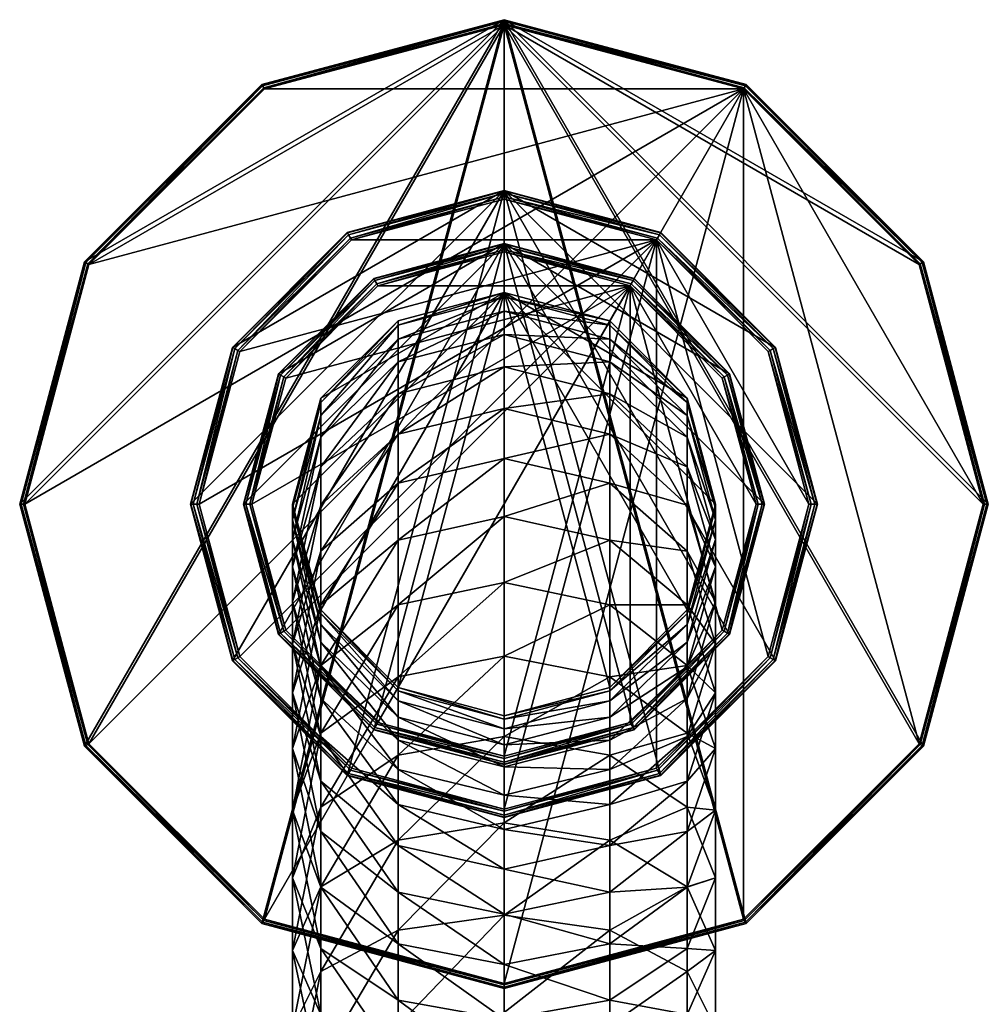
# Model space of a CAD drawing. Header units: inches. Extents: x -1.17 to 1.17, y -3.7 to 3.7.
# Tile 3 of 3: x -1.17 to 1.17, y 1.32 to 3.7. Entities that reach past the tile are written whole.
import ezdxf

# ---------------------------------------------------------------- set-up
doc = ezdxf.new("R2010")
doc.units = ezdxf.units.IN
doc.layers.get('0').update_dxf_attribs({"true_color": 0xc2ced6})

msp = doc.modelspace()

# ---------------------------------------------------------------- meshes
at = {"color": 9, "true_color": 0xc8c8c8}
mesh = msp.add_polyface(dxfattribs=at)
corners = [(-0.4432, 2.7857, 2.815), (-0.5118, 2.5298, 2.815), (-0.5118, 2.5298, 6.1263), (-0.4432, 2.2739, 6.1208), (-0.4432, 2.7857, 6.1317), (-0.5118, 2.5202, 6.3541), (-0.4432, 2.2649, 6.3326), (-0.4432, 2.7754, 6.3757), (-0.5118, 2.4914, 6.5804), (0, 3.6888, 0), (-0.5795, 1.5261, 0), (-1.0038, 1.9503, 0), (-1.159, 2.5298, 0), (-1.1708, 2.5298, 0.0088), (-1.1713, 2.5298, 0.0118), (-1.0143, 3.1154, 0.0118), (-1.1677, 2.5298, 0.0035), (-1.014, 3.1152, 0.0088), (-1.1622, 2.5298, 0.0004), (-1.0112, 3.1136, 0.0035), (-1.0065, 1.9487, 0.0004), (-1.0065, 3.1109, 0.0004), (0, 3.7011, 0.0118), (-1.0143, 1.9442, 0.0118), (-0.5856, 1.5155, 0.0118), (0.5795, 3.5336, 0.4528), (-1.159, 2.5298, 0.4528), (-1.0038, 1.9503, 0.4528), (-1.1713, 2.5298, 0.4409), (-1.0143, 3.1154, 0.4409), (-1.1708, 2.5298, 0.444), (-1.014, 3.1152, 0.444), (-1.1677, 2.5298, 0.4493), (-1.0112, 3.1136, 0.4493), (-1.1622, 2.5298, 0.4524), (-1.0065, 1.9487, 0.4524), (-1.0065, 3.1109, 0.4524), (-0.6563, 2.9087, 0.4528), (-0.7579, 2.5298, 0.4528), (-0.7579, 2.5298, 2.6693), (-0.6563, 2.9087, 2.6693), (-0.6563, 2.1509, 2.6693), (-0.7572, 2.5298, 2.6744), (-0.6557, 2.9084, 2.6744), (-0.6557, 2.1512, 2.6744), (-0.7519, 2.5298, 2.6832), (-0.6512, 2.9058, 2.6832), (-0.6512, 2.1539, 2.6832), (-0.7428, 2.5298, 2.6883), (-0.6433, 2.9012, 2.6883), (-0.6433, 2.1584, 2.6883), (-0.7375, 2.5298, 2.689), (-0.6387, 2.8986, 2.689), (-0.6387, 2.1611, 2.689), (-0.5455, 2.8448, 2.689), (-0.6299, 2.5298, 2.689), (-0.6299, 2.5298, 2.7953), (-0.5455, 2.8448, 2.7953), (-0.5455, 2.2148, 2.7953), (-0.6292, 2.5298, 2.8004), (-0.5449, 2.8444, 2.8004), (-0.5449, 2.2152, 2.8004), (-0.624, 2.5298, 2.8092), (-0.5404, 2.8418, 2.8092), (-0.5404, 2.2178, 2.8092), (-0.6148, 2.5298, 2.8143), (-0.5324, 2.8372, 2.8143), (-0.5324, 2.2224, 2.8143), (-0.6095, 2.5298, 2.815), (-0.5279, 2.8346, 2.815), (-0.5279, 2.225, 2.815)]
mesh.append_faces([[corners[k] for k in face] for face in [(0, 1, 2), (3, 2, 1), (4, 2, 5), (6, 5, 2), (7, 5, 8), (9, 10, 11), (9, 11, 12), (13, 14, 15), (16, 13, 17), (18, 16, 19), (16, 18, 20), (12, 18, 21), (18, 12, 11), (22, 14, 23), (22, 23, 24), (25, 26, 27), (15, 14, 28), (29, 28, 30), (31, 30, 32), (33, 32, 34), (35, 34, 32), (36, 34, 26), (27, 26, 34), (22, 24, 23), (22, 23, 14), (37, 38, 39), (39, 40, 37), (41, 39, 38), (40, 39, 42), (42, 43, 40), (44, 42, 39), (43, 42, 45), (45, 46, 43), (47, 45, 42), (46, 45, 48), (48, 49, 46), (50, 48, 45), (49, 48, 51), (51, 52, 49), (53, 51, 48), (54, 55, 56), (56, 57, 54), (58, 56, 55), (57, 56, 59), (59, 60, 57), (61, 59, 56), (60, 59, 62), (62, 63, 60), (64, 62, 59), (63, 62, 65), (65, 66, 63), (67, 65, 62), (66, 65, 68), (68, 69, 66), (70, 68, 65)]], dxfattribs={"color": 9})
mesh = msp.add_polyface(dxfattribs=at)
corners = [(0, 3.6888, 0), (-1.159, 2.5298, 0), (-1.0038, 3.1093, 0), (-0.5795, 3.5336, 0), (-0.5854, 3.5438, 0.0088), (-0.5856, 3.5442, 0.0118), (0, 3.7011, 0.0118), (-1.014, 3.1152, 0.0088), (-1.0143, 3.1154, 0.0118), (-1.1708, 2.5298, 0.0088), (-0.5838, 3.541, 0.0035), (-1.0112, 3.1136, 0.0035), (-1.1677, 2.5298, 0.0035), (-0.5811, 3.5363, 0.0004), (-1.0065, 3.1109, 0.0004), (-1.1622, 2.5298, 0.0004), (-1.1713, 2.5298, 0.0118), (0.5795, 3.5336, 0.4528), (-1.0038, 3.1093, 0.4528), (-1.159, 2.5298, 0.4528), (-0.5856, 3.5442, 0.4409), (-1.0143, 3.1154, 0.4409), (-1.1713, 2.5298, 0.4409), (0, 3.7011, 0.4409), (-0.5854, 3.5438, 0.444), (-1.014, 3.1152, 0.444), (-1.1708, 2.5298, 0.444), (-1.0112, 3.1136, 0.4493), (-0.5838, 3.541, 0.4493), (-1.1677, 2.5298, 0.4493), (-1.0065, 3.1109, 0.4524), (-0.5811, 3.5363, 0.4524), (-1.1622, 2.5298, 0.4524), (-0.5795, 3.5336, 0.4528), (-0.3789, 3.1861, 0.4528), (-0.6563, 2.9087, 0.4528), (-0.6563, 2.9087, 2.6693), (-0.3789, 3.1861, 2.6693), (-0.6557, 2.9084, 2.6744), (-0.3786, 3.1855, 2.6744), (-0.6512, 2.9058, 2.6832), (-0.376, 3.181, 2.6832), (-0.6433, 2.9012, 2.6883), (-0.3714, 3.1731, 2.6883), (-0.6387, 2.8986, 2.689), (-0.3687, 3.1685, 2.689), (0, 3.2877, 0.4528), (-0.7579, 2.5298, 0.4528), (-0.315, 3.0753, 2.689), (-0.5455, 2.8448, 2.689), (-0.5455, 2.8448, 2.7953), (-0.315, 3.0753, 2.7953), (-0.5449, 2.8444, 2.8004), (-0.3146, 3.0747, 2.8004), (-0.5404, 2.8418, 2.8092), (-0.312, 3.0702, 2.8092), (-0.5324, 2.8372, 2.8143), (-0.3074, 3.0623, 2.8143), (-0.5279, 2.8346, 2.815)]
mesh.append_faces([[corners[k] for k in face] for face in [(0, 1, 2), (0, 2, 3), (4, 5, 6), (5, 4, 7), (7, 8, 5), (8, 7, 9), (4, 10, 11), (11, 7, 4), (7, 11, 12), (10, 13, 14), (14, 11, 10), (11, 14, 15), (13, 3, 2), (2, 14, 13), (14, 2, 1), (6, 5, 8), (6, 8, 16), (17, 18, 19), (6, 5, 20), (5, 8, 21), (21, 20, 5), (22, 21, 8), (23, 20, 24), (20, 21, 25), (25, 24, 20), (26, 25, 21), (24, 25, 27), (27, 28, 24), (29, 27, 25), (28, 27, 30), (30, 31, 28), (32, 30, 27), (31, 30, 18), (18, 33, 31), (19, 18, 30), (6, 16, 8), (6, 8, 5), (34, 35, 36), (36, 37, 34), (37, 36, 38), (38, 39, 37), (39, 38, 40), (40, 41, 39), (41, 40, 42), (42, 43, 41), (43, 42, 44), (44, 45, 43), (46, 47, 35), (48, 49, 50), (50, 51, 48), (51, 50, 52), (52, 53, 51), (53, 52, 54), (55, 54, 56), (57, 56, 58)]], dxfattribs={"color": 9})
mesh = msp.add_polyface(dxfattribs=at)
corners = [(0, 3.0416, 2.815), (-0.2559, 2.9731, 2.815), (-0.2559, 2.9731, 6.1356), (0, 3.0416, 6.1371), (-0.4432, 2.7857, 6.1317), (-0.2559, 2.9622, 6.3915), (0, 3.0306, 6.3972), (-0.4432, 2.7754, 6.3757), (-0.2559, 2.9288, 6.6547), (0, 2.9965, 6.6662), (-0.4432, 2.744, 6.6233), (-0.2559, 2.8734, 6.9141), (0, 2.9399, 6.9313), (-0.4432, 2.7857, 2.815), (0, 3.7011, 0.0118), (0, 3.7007, 0.0088), (-0.5854, 3.5438, 0.0088), (0, 3.6975, 0.0035), (-0.5838, 3.541, 0.0035), (0, 3.692, 0.0004), (-0.5811, 3.5363, 0.0004), (0, 3.6888, 0), (-0.5795, 3.5336, 0), (0.5795, 3.5336, 0.4528), (-0.5795, 3.5336, 0.4528), (-1.0038, 3.1093, 0.4528), (-0.5856, 3.5442, 0.4409), (0, 3.7011, 0.4409), (-0.5854, 3.5438, 0.444), (0, 3.7007, 0.444), (-0.5838, 3.541, 0.4493), (0, 3.6975, 0.4493), (-0.5811, 3.5363, 0.4524), (0, 3.692, 0.4524), (0, 3.6888, 0.4528), (0.3687, 3.1685, 2.689), (-0.3687, 3.1685, 2.689), (-0.6387, 2.8986, 2.689), (0, 3.2877, 0.4528), (-0.3789, 3.1861, 0.4528), (-0.3789, 3.1861, 2.6693), (0, 3.2877, 2.6693), (-0.3786, 3.1855, 2.6744), (0, 3.287, 2.6744), (-0.376, 3.181, 2.6832), (0, 3.2817, 2.6832), (-0.3714, 3.1731, 2.6883), (0, 3.2726, 2.6883), (0, 3.2673, 2.689), (-0.6563, 2.9087, 0.4528), (0.3048, 3.0577, 2.815), (-0.3048, 3.0577, 2.815), (-0.5279, 2.8346, 2.815), (0, 3.1597, 2.689), (-0.315, 3.0753, 2.689), (-0.315, 3.0753, 2.7953), (0, 3.1597, 2.7953), (-0.3146, 3.0747, 2.8004), (0, 3.159, 2.8004), (-0.312, 3.0702, 2.8092), (0, 3.1538, 2.8092), (-0.5404, 2.8418, 2.8092), (-0.3074, 3.0623, 2.8143), (0, 3.1446, 2.8143), (-0.5324, 2.8372, 2.8143), (0, 3.1394, 2.815), (-0.5455, 2.8448, 2.689)]
mesh.append_faces([[corners[k] for k in face] for face in [(0, 1, 2), (2, 3, 0), (4, 2, 1), (3, 2, 5), (5, 6, 3), (7, 5, 2), (6, 5, 8), (8, 9, 6), (10, 8, 5), (9, 8, 11), (11, 12, 9), (0, 13, 1), (14, 15, 16), (15, 17, 18), (18, 16, 15), (17, 19, 20), (20, 18, 17), (19, 21, 22), (22, 20, 19), (23, 24, 25), (26, 27, 14), (28, 29, 27), (29, 28, 30), (30, 31, 29), (31, 30, 32), (32, 33, 31), (33, 32, 24), (24, 34, 33), (35, 36, 37), (38, 39, 40), (40, 41, 38), (41, 40, 42), (42, 43, 41), (43, 42, 44), (44, 45, 43), (45, 44, 46), (46, 47, 45), (47, 46, 36), (36, 48, 47), (38, 49, 39), (50, 51, 52), (53, 54, 55), (55, 56, 53), (56, 55, 57), (57, 58, 56), (58, 57, 59), (59, 60, 58), (61, 59, 57), (60, 59, 62), (62, 63, 60), (64, 62, 59), (63, 62, 51), (51, 65, 63), (52, 51, 62), (53, 66, 54)]], dxfattribs={"color": 9})
mesh = msp.add_polyface(dxfattribs=at)
corners = [(-0.4432, 2.2739, 2.815), (-0.2559, 2.0866, 2.815), (-0.2559, 2.0866, 6.1169), (-0.4432, 2.2739, 6.1208), (0, 2.018, 2.815), (0, 2.018, 6.1154), (-0.2559, 2.0781, 6.3168), (-0.4432, 2.2649, 6.3326), (0, 2.0097, 6.311), (-0.2559, 2.0541, 6.5061), (-0.4432, 2.2389, 6.5375), (0, 1.9864, 6.4946), (-0.2559, 2.0142, 6.6927), (-0.4432, 2.1958, 6.7395), (0, 1.9478, 6.6756), (-0.2559, 1.9589, 6.8753), (-0.4432, 2.1359, 6.9372), (0, 1.8941, 6.8527), (-0.2559, 1.8884, 7.0527), (-0.4432, 2.0596, 7.1292), (-0.2559, 1.8034, 7.2235), (-0.4432, 1.9675, 7.314), (-0.2559, 2.4424, 7.8788), (-0.4432, 2.2864, 7.7748), (-0.4432, 2.1394, 7.9764), (-0.2559, 2.2861, 8.0932), (0, 2.3398, 8.1359), (-0.2559, 2.1123, 8.2937), (0, 2.1623, 8.3407), (-0.4432, 1.9759, 8.165), (-0.2559, 1.9224, 8.4789), (0, 1.9682, 8.53), (-0.4432, 1.7972, 8.3392), (0, 3.6888, 0), (0, 1.3708, 0), (-0.5795, 1.5261, 0), (0, 3.7011, 0.0118), (-0.5856, 1.5155, 0.0118), (0, 1.3585, 0.0118), (0.5795, 3.5336, 0.4528), (-0.5795, 1.5261, 0.4528), (0, 1.3708, 0.4528), (0.3687, 3.1685, 2.689), (-0.3687, 1.8911, 2.689), (0, 1.7923, 2.689), (0, 3.2877, 0.4528), (0, 1.7719, 0.4528), (-0.3789, 1.8735, 0.4528), (0.3048, 3.0577, 2.815), (-0.3048, 2.0019, 2.815), (0, 1.9203, 2.815), (-0.315, 1.9843, 2.689), (0, 1.8999, 2.689), (0, 1.8999, 2.7953), (-0.315, 1.9843, 2.7953), (-0.5455, 2.2148, 2.7953), (-0.3146, 1.9849, 2.8004), (0, 1.9006, 2.8004), (-0.5449, 2.2152, 2.8004), (-0.312, 1.9895, 2.8092), (0, 1.9059, 2.8092), (-0.5404, 2.2178, 2.8092), (-0.3074, 1.9974, 2.8143), (0, 1.915, 2.8143), (-0.5324, 2.2224, 2.8143)]
mesh.append_faces([[corners[k] for k in face] for face in [(0, 1, 2), (2, 3, 0), (1, 4, 5), (5, 2, 1), (3, 2, 6), (6, 7, 3), (2, 5, 8), (8, 6, 2), (7, 6, 9), (9, 10, 7), (6, 8, 11), (11, 9, 6), (10, 9, 12), (12, 13, 10), (9, 11, 14), (14, 12, 9), (13, 12, 15), (15, 16, 13), (12, 14, 17), (17, 15, 12), (16, 15, 18), (18, 19, 16), (19, 18, 20), (20, 21, 19), (22, 23, 24), (24, 25, 22), (26, 25, 27), (27, 28, 26), (25, 24, 29), (29, 27, 25), (28, 27, 30), (30, 31, 28), (27, 29, 32), (32, 30, 27), (33, 34, 35), (36, 37, 38), (39, 40, 41), (36, 38, 37), (42, 43, 44), (45, 46, 47), (48, 49, 50), (51, 52, 53), (53, 54, 51), (55, 54, 56), (54, 53, 57), (57, 56, 54), (58, 56, 59), (56, 57, 60), (60, 59, 56), (61, 59, 62), (59, 60, 63), (63, 62, 59), (64, 62, 49), (62, 63, 50), (50, 49, 62)]], dxfattribs={"color": 9})
mesh = msp.add_polyface(dxfattribs=at)
corners = [(0.4432, 2.7857, 2.815), (0.2559, 2.9731, 2.815), (0.2559, 2.9731, 6.1356), (0, 3.0416, 2.815), (0, 3.0416, 6.1371), (0.4432, 2.7857, 6.1317), (0.2559, 2.9622, 6.3915), (0, 3.0306, 6.3972), (0.4432, 2.7754, 6.3757), (0.2559, 2.9288, 6.6547), (0, 2.9965, 6.6662), (0, 2.9399, 6.9313), (0.2559, 2.8734, 6.9141), (0, 2.8613, 7.1907), (0, 3.7007, 0.0088), (0, 3.7011, 0.0118), (0.5856, 3.5442, 0.0118), (0.5854, 3.5438, 0.0088), (0.5838, 3.541, 0.0035), (0, 3.6975, 0.0035), (0.5811, 3.5363, 0.0004), (0, 3.692, 0.0004), (0.5795, 3.5336, 0), (0, 3.6888, 0), (0.5795, 3.5336, 0.4528), (0, 3.6888, 0.4528), (-0.5795, 3.5336, 0.4528), (0, 3.7011, 0.4409), (0.5856, 3.5442, 0.4409), (0, 3.7007, 0.444), (0.5854, 3.5438, 0.444), (0, 3.6975, 0.4493), (0.5838, 3.541, 0.4493), (0, 3.692, 0.4524), (0.5811, 3.5363, 0.4524), (0.3687, 3.1685, 2.689), (0, 3.2673, 2.689), (-0.3687, 3.1685, 2.689), (0.3789, 3.1861, 0.4528), (0, 3.2877, 0.4528), (0, 3.2877, 2.6693), (0.3789, 3.1861, 2.6693), (0, 3.287, 2.6744), (0.3786, 3.1855, 2.6744), (0, 3.2817, 2.6832), (0.376, 3.181, 2.6832), (0, 3.2726, 2.6883), (0.3714, 3.1731, 2.6883), (0.6563, 2.9087, 0.4528), (0.3048, 3.0577, 2.815), (0, 3.1394, 2.815), (-0.3048, 3.0577, 2.815), (0.315, 3.0753, 2.689), (0, 3.1597, 2.689), (0, 3.1597, 2.7953), (0.315, 3.0753, 2.7953), (0, 3.159, 2.8004), (0.3146, 3.0747, 2.8004), (0, 3.1538, 2.8092), (0.312, 3.0702, 2.8092), (0, 3.1446, 2.8143), (0.3074, 3.0623, 2.8143), (0.5404, 2.8418, 2.8092), (0.5324, 2.8372, 2.8143), (0.5455, 2.8448, 2.689)]
mesh.append_faces([[corners[k] for k in face] for face in [(0, 1, 2), (1, 3, 4), (4, 2, 1), (5, 2, 6), (2, 4, 7), (7, 6, 2), (8, 6, 9), (6, 7, 10), (10, 9, 6), (9, 10, 11), (11, 12, 9), (12, 11, 13), (3, 1, 0), (14, 15, 16), (17, 18, 19), (19, 14, 17), (18, 20, 21), (21, 19, 18), (20, 22, 23), (23, 21, 20), (24, 25, 26), (16, 15, 27), (28, 27, 29), (30, 29, 31), (31, 32, 30), (32, 31, 33), (33, 34, 32), (34, 33, 25), (25, 24, 34), (35, 36, 37), (38, 39, 40), (40, 41, 38), (41, 40, 42), (42, 43, 41), (43, 42, 44), (44, 45, 43), (45, 44, 46), (46, 47, 45), (47, 46, 36), (36, 35, 47), (39, 38, 48), (49, 50, 51), (52, 53, 54), (54, 55, 52), (55, 54, 56), (56, 57, 55), (57, 56, 58), (58, 59, 57), (59, 58, 60), (60, 61, 59), (62, 59, 61), (61, 60, 50), (50, 49, 61), (63, 61, 49), (53, 52, 64)]], dxfattribs={"color": 9})
mesh = msp.add_polyface(dxfattribs=at)
corners = [(0, 2.018, 2.815), (0.2559, 2.0866, 2.815), (0.2559, 2.0866, 6.1169), (0, 2.018, 6.1154), (0.4432, 2.2739, 2.815), (0.4432, 2.2739, 6.1208), (0.2559, 2.0781, 6.3168), (0, 2.0097, 6.311), (0.4432, 2.2649, 6.3326), (0.2559, 2.0541, 6.5061), (0, 1.9864, 6.4946), (0.4432, 2.2389, 6.5375), (0.2559, 2.0142, 6.6927), (0, 1.9478, 6.6756), (0.4432, 2.1958, 6.7395), (0.2559, 1.9589, 6.8753), (0, 1.8941, 6.8527), (0.4432, 2.1359, 6.9372), (0.2559, 1.8884, 7.0527), (0.4432, 2.0596, 7.1292), (0.4432, 1.9675, 7.314), (0.2559, 2.2861, 8.0932), (0.4432, 2.1394, 7.9764), (0.4432, 2.2864, 7.7748), (0.2559, 2.1123, 8.2937), (0.4432, 1.9759, 8.165), (0, 2.3398, 8.1359), (0, 2.1623, 8.3407), (0.2559, 1.9224, 8.4789), (0, 1.9682, 8.53), (0, 3.6888, 0), (0.5795, 1.5261, 0), (0, 1.3708, 0), (0, 3.7011, 0.0118), (0, 1.3585, 0.0118), (0.5856, 1.5155, 0.0118), (0.5795, 3.5336, 0.4528), (0, 1.3708, 0.4528), (0.5795, 1.5261, 0.4528), (0.3687, 3.1685, 2.689), (0, 1.7923, 2.689), (0.3687, 1.8911, 2.689), (0, 3.2877, 0.4528), (0.3789, 1.8735, 0.4528), (0, 1.7719, 0.4528), (0.3048, 3.0577, 2.815), (0, 1.9203, 2.815), (0.3048, 2.0019, 2.815), (0.5455, 2.2148, 2.7953), (0.315, 1.9843, 2.7953), (0.315, 1.9843, 2.689), (0, 1.8999, 2.689), (0, 1.8999, 2.7953), (0.5449, 2.2152, 2.8004), (0.3146, 1.9849, 2.8004), (0, 1.9006, 2.8004), (0.5404, 2.2178, 2.8092), (0.312, 1.9895, 2.8092), (0, 1.9059, 2.8092), (0.5324, 2.2224, 2.8143), (0.3074, 1.9974, 2.8143), (0, 1.915, 2.8143), (0.5279, 2.225, 2.815)]
mesh.append_faces([[corners[k] for k in face] for face in [(0, 1, 2), (2, 3, 0), (1, 4, 5), (5, 2, 1), (3, 2, 6), (6, 7, 3), (2, 5, 8), (8, 6, 2), (7, 6, 9), (9, 10, 7), (6, 8, 11), (11, 9, 6), (10, 9, 12), (12, 13, 10), (9, 11, 14), (14, 12, 9), (13, 12, 15), (15, 16, 13), (12, 14, 17), (17, 15, 12), (16, 15, 18), (15, 17, 19), (19, 18, 15), (18, 19, 20), (21, 22, 23), (22, 21, 24), (24, 25, 22), (21, 26, 27), (27, 24, 21), (25, 24, 28), (24, 27, 29), (29, 28, 24), (30, 31, 32), (33, 34, 35), (36, 37, 38), (33, 35, 34), (39, 40, 41), (42, 43, 44), (45, 46, 47), (48, 49, 50), (51, 50, 49), (49, 52, 51), (53, 54, 49), (52, 49, 54), (54, 55, 52), (56, 57, 54), (55, 54, 57), (57, 58, 55), (59, 60, 57), (58, 57, 60), (60, 61, 58), (60, 59, 62), (62, 47, 60), (61, 60, 47), (47, 46, 61)]], dxfattribs={"color": 9})
mesh = msp.add_polyface(dxfattribs=at)
corners = [(0.4432, 2.1958, 6.7395), (0.5118, 2.4438, 6.8034), (0.5118, 2.3777, 7.0217), (0.4432, 2.6195, 7.1062), (0.4432, 2.5273, 7.3381), (0.5118, 2.2935, 7.2336), (0, 3.6888, 0), (1.159, 2.5298, 0), (1.0038, 1.9503, 0), (0.5795, 1.5261, 0), (1.1713, 2.5298, 0.0118), (1.1708, 2.5298, 0.0088), (1.014, 3.1152, 0.0088), (1.1677, 2.5298, 0.0035), (1.0112, 3.1136, 0.0035), (1.1622, 2.5298, 0.0004), (1.0065, 3.1109, 0.0004), (1.0038, 3.1093, 0), (1.0065, 1.9487, 0.0004), (0, 3.7011, 0.0118), (0.5856, 1.5155, 0.0118), (1.0143, 1.9442, 0.0118), (0.5795, 3.5336, 0.4528), (0.5795, 1.5261, 0.4528), (1.0038, 1.9503, 0.4528), (1.159, 2.5298, 0.4528), (1.0143, 3.1154, 0.4409), (1.1713, 2.5298, 0.4409), (1.014, 3.1152, 0.444), (1.1708, 2.5298, 0.444), (1.0112, 3.1136, 0.4493), (1.1677, 2.5298, 0.4493), (1.0065, 3.1109, 0.4524), (1.1622, 2.5298, 0.4524), (1.0112, 1.946, 0.4493), (1.0038, 3.1093, 0.4528), (1.0065, 1.9487, 0.4524), (0.3687, 3.1685, 2.689), (0.6387, 2.1611, 2.689), (0.7375, 2.5298, 2.689), (0.6387, 2.8986, 2.689), (0.7579, 2.5298, 0.4528), (0.6563, 2.9087, 0.4528), (0.6563, 2.9087, 2.6693), (0.7579, 2.5298, 2.6693), (0.6563, 2.1509, 0.4528), (0.6557, 2.9084, 2.6744), (0.7572, 2.5298, 2.6744), (0.6563, 2.1509, 2.6693), (0.6512, 2.9058, 2.6832), (0.7519, 2.5298, 2.6832), (0.6557, 2.1512, 2.6744), (0.6433, 2.9012, 2.6883), (0.7428, 2.5298, 2.6883), (0.6512, 2.1539, 2.6832), (0.6433, 2.1584, 2.6883), (0.6299, 2.5298, 2.689), (0.5455, 2.8448, 2.689), (0.5455, 2.8448, 2.7953), (0.6299, 2.5298, 2.7953), (0.5455, 2.2148, 2.689), (0.5449, 2.8444, 2.8004), (0.6292, 2.5298, 2.8004), (0.5455, 2.2148, 2.7953), (0.5404, 2.8418, 2.8092), (0.624, 2.5298, 2.8092), (0.5449, 2.2152, 2.8004), (0.5324, 2.8372, 2.8143), (0.6148, 2.5298, 2.8143), (0.5404, 2.2178, 2.8092), (0.5279, 2.8346, 2.815), (0.6095, 2.5298, 2.815), (0.5324, 2.2224, 2.8143)]
mesh.append_faces([[corners[k] for k in face] for face in [(0, 1, 2), (3, 2, 1), (4, 5, 2), (6, 7, 8), (6, 8, 9), (10, 11, 12), (11, 13, 14), (13, 15, 16), (15, 7, 17), (7, 15, 18), (19, 20, 21), (19, 21, 10), (22, 23, 24), (22, 24, 25), (26, 27, 10), (28, 29, 27), (30, 31, 29), (32, 33, 31), (34, 31, 33), (35, 25, 33), (36, 33, 25), (19, 10, 21), (19, 21, 20), (37, 38, 39), (37, 39, 40), (41, 42, 43), (43, 44, 41), (45, 41, 44), (44, 43, 46), (46, 47, 44), (48, 44, 47), (47, 46, 49), (49, 50, 47), (51, 47, 50), (50, 49, 52), (52, 53, 50), (54, 50, 53), (53, 52, 40), (40, 39, 53), (55, 53, 39), (56, 57, 58), (58, 59, 56), (60, 56, 59), (59, 58, 61), (61, 62, 59), (63, 59, 62), (62, 61, 64), (64, 65, 62), (66, 62, 65), (65, 64, 67), (67, 68, 65), (69, 65, 68), (68, 67, 70), (70, 71, 68), (72, 68, 71)]], dxfattribs={"color": 9})
mesh = msp.add_polyface(dxfattribs=at)
corners = [(0, 3.6888, 0), (0.5795, 3.5336, 0), (1.0038, 3.1093, 0), (1.159, 2.5298, 0), (0.5856, 3.5442, 0.0118), (0.5854, 3.5438, 0.0088), (0, 3.7007, 0.0088), (1.0143, 3.1154, 0.0118), (1.014, 3.1152, 0.0088), (1.1713, 2.5298, 0.0118), (1.0112, 3.1136, 0.0035), (0.5838, 3.541, 0.0035), (1.1708, 2.5298, 0.0088), (1.0065, 3.1109, 0.0004), (0.5811, 3.5363, 0.0004), (1.1677, 2.5298, 0.0035), (1.1622, 2.5298, 0.0004), (0, 3.7011, 0.0118), (0.5795, 3.5336, 0.4528), (1.159, 2.5298, 0.4528), (1.0038, 3.1093, 0.4528), (0, 3.7011, 0.4409), (0.5856, 3.5442, 0.4409), (1.0143, 3.1154, 0.4409), (0, 3.7007, 0.444), (0.5854, 3.5438, 0.444), (1.014, 3.1152, 0.444), (1.1713, 2.5298, 0.4409), (0.5838, 3.541, 0.4493), (1.0112, 3.1136, 0.4493), (1.1708, 2.5298, 0.444), (0.5811, 3.5363, 0.4524), (1.0065, 3.1109, 0.4524), (1.1677, 2.5298, 0.4493), (1.1622, 2.5298, 0.4524), (0.6563, 2.9087, 0.4528), (0.3789, 3.1861, 0.4528), (0.3789, 3.1861, 2.6693), (0.6563, 2.9087, 2.6693), (0.3786, 3.1855, 2.6744), (0.6557, 2.9084, 2.6744), (0.376, 3.181, 2.6832), (0.6512, 2.9058, 2.6832), (0.3714, 3.1731, 2.6883), (0.6433, 2.9012, 2.6883), (0.3687, 3.1685, 2.689), (0.6387, 2.8986, 2.689), (0, 3.2877, 0.4528), (0.7579, 2.5298, 0.4528), (0.5455, 2.8448, 2.689), (0.315, 3.0753, 2.689), (0.315, 3.0753, 2.7953), (0.5455, 2.8448, 2.7953), (0.3146, 3.0747, 2.8004), (0.5449, 2.8444, 2.8004), (0.312, 3.0702, 2.8092), (0.5404, 2.8418, 2.8092), (0.3074, 3.0623, 2.8143), (0.5324, 2.8372, 2.8143), (0.3048, 3.0577, 2.815), (0.5279, 2.8346, 2.815)]
mesh.append_faces([[corners[k] for k in face] for face in [(0, 1, 2), (0, 2, 3), (4, 5, 6), (7, 8, 5), (5, 4, 7), (8, 7, 9), (8, 10, 11), (11, 5, 8), (10, 8, 12), (10, 13, 14), (14, 11, 10), (13, 10, 15), (13, 2, 1), (1, 14, 13), (2, 13, 16), (17, 9, 7), (17, 7, 4), (18, 19, 20), (21, 22, 4), (7, 4, 22), (22, 23, 7), (9, 7, 23), (24, 25, 22), (23, 22, 25), (25, 26, 23), (27, 23, 26), (26, 25, 28), (28, 29, 26), (30, 26, 29), (29, 28, 31), (31, 32, 29), (33, 29, 32), (32, 31, 18), (18, 20, 32), (34, 32, 20), (17, 4, 7), (17, 7, 9), (35, 36, 37), (37, 38, 35), (38, 37, 39), (39, 40, 38), (40, 39, 41), (41, 42, 40), (42, 41, 43), (43, 44, 42), (44, 43, 45), (45, 46, 44), (47, 35, 48), (49, 50, 51), (51, 52, 49), (52, 51, 53), (53, 54, 52), (54, 53, 55), (55, 56, 54), (57, 58, 56), (59, 60, 58)]], dxfattribs={"color": 9})
mesh = msp.add_polyface(dxfattribs=at)
corners = [(-0.2559, 2.9731, 2.815), (-0.4432, 2.7857, 2.815), (-0.4432, 2.7857, 6.1317), (-0.5118, 2.5298, 6.1263), (-0.5118, 2.5298, 2.815), (-0.4432, 2.2739, 2.815), (-0.4432, 2.2739, 6.1208), (-0.2559, 2.9731, 6.1356), (-0.4432, 2.7754, 6.3757), (-0.5118, 2.5202, 6.3541), (-0.4432, 2.2649, 6.3326), (-0.2559, 2.9622, 6.3915), (-0.4432, 2.744, 6.6233), (-0.5118, 2.4914, 6.5804), (-0.4432, 2.2389, 6.5375), (-0.2559, 2.9288, 6.6547), (-0.4432, 2.6919, 6.8673), (-0.2559, 2.8734, 6.9141), (-0.5118, 2.4438, 6.8034), (-0.4432, 2.1958, 6.7395), (0, 2.9399, 6.9313), (-0.2559, 2.7965, 7.168), (0, 2.8613, 7.1907), (-0.4432, 2.6195, 7.1062), (-0.5118, 2.3777, 7.0217), (-0.2559, 2.6985, 7.4146), (0, 2.7612, 7.4426), (-0.4432, 2.5273, 7.3381), (-0.5118, 2.2935, 7.2336), (-0.2559, 2.5802, 7.6521), (0, 2.6403, 7.6852), (-0.4432, 2.4161, 7.5615), (-0.5118, 2.1918, 7.4378), (-0.2559, 2.4424, 7.8788), (0, 2.4995, 7.9169), (-0.4432, 2.2864, 7.7748), (-0.2559, 2.2861, 8.0932), (0, 2.3398, 8.1359), (0, 3.0416, 2.815), (-0.2559, 2.0866, 2.815), (0.5795, 3.5336, 0.4528), (-1.0038, 1.9503, 0.4528), (-0.5795, 1.5261, 0.4528), (0.3687, 3.1685, 2.689), (-0.6387, 2.8986, 2.689), (-0.7375, 2.5298, 2.689), (-0.6387, 2.1611, 2.689), (-0.3687, 1.8911, 2.689), (0, 3.2877, 0.4528), (-0.3789, 1.8735, 0.4528), (-0.6563, 2.1509, 0.4528), (-0.7579, 2.5298, 0.4528), (0.3048, 3.0577, 2.815), (-0.5279, 2.8346, 2.815), (-0.6095, 2.5298, 2.815), (-0.5279, 2.225, 2.815), (-0.3048, 2.0019, 2.815), (0, 3.1597, 2.689), (0, 1.8999, 2.689), (-0.315, 1.9843, 2.689), (-0.5455, 2.2148, 2.689), (-0.6299, 2.5298, 2.689), (-0.5455, 2.8448, 2.689)]
mesh.append_faces([[corners[k] for k in face] for face in [(0, 1, 2), (3, 2, 1), (4, 5, 6), (7, 2, 8), (9, 8, 2), (3, 6, 10), (11, 8, 12), (13, 12, 8), (9, 10, 14), (14, 13, 9), (15, 12, 16), (16, 17, 15), (12, 13, 18), (18, 16, 12), (19, 18, 13), (20, 17, 21), (21, 22, 20), (17, 16, 23), (23, 21, 17), (16, 18, 24), (24, 23, 16), (22, 21, 25), (25, 26, 22), (21, 23, 27), (27, 25, 21), (23, 24, 28), (28, 27, 23), (26, 25, 29), (29, 30, 26), (25, 27, 31), (31, 29, 25), (27, 28, 32), (32, 31, 27), (30, 29, 33), (33, 34, 30), (29, 31, 35), (35, 33, 29), (34, 33, 36), (36, 37, 34), (38, 39, 5), (38, 5, 4), (38, 4, 1), (40, 41, 42), (43, 44, 45), (43, 45, 46), (43, 46, 47), (48, 49, 50), (48, 50, 51), (52, 53, 54), (52, 54, 55), (52, 55, 56), (57, 58, 59), (57, 59, 60), (57, 60, 61), (57, 61, 62)]], dxfattribs={"color": 9})
mesh = msp.add_polyface(dxfattribs=at)
corners = [(0.4432, 2.2739, 2.815), (0.5118, 2.5298, 2.815), (0.5118, 2.5298, 6.1263), (0.4432, 2.2739, 6.1208), (0.4432, 2.7857, 2.815), (0.4432, 2.7857, 6.1317), (0.2559, 2.9731, 6.1356), (0.5118, 2.5202, 6.3541), (0.4432, 2.2649, 6.3326), (0.4432, 2.7754, 6.3757), (0.2559, 2.9622, 6.3915), (0.5118, 2.4914, 6.5804), (0.4432, 2.744, 6.6233), (0.2559, 2.9288, 6.6547), (0.4432, 2.2389, 6.5375), (0.5118, 2.4438, 6.8034), (0.4432, 2.6919, 6.8673), (0.2559, 2.8734, 6.9141), (0.4432, 2.6195, 7.1062), (0.2559, 2.7965, 7.168), (0, 2.8613, 7.1907), (0.5118, 2.3777, 7.0217), (0.4432, 2.5273, 7.3381), (0.2559, 2.6985, 7.4146), (0, 2.7612, 7.4426), (0.5118, 2.2935, 7.2336), (0.4432, 2.4161, 7.5615), (0.2559, 2.5802, 7.6521), (0, 2.6403, 7.6852), (0.2559, 2.4424, 7.8788), (0.4432, 2.2864, 7.7748), (0, 2.4995, 7.9169), (0.2559, 2.2861, 8.0932), (0, 2.3398, 8.1359), (0, 3.0416, 2.815), (0.2559, 2.0866, 2.815), (0, 2.018, 2.815), (-0.2559, 2.0866, 2.815), (0.3687, 3.1685, 2.689), (0.3687, 1.8911, 2.689), (0.6387, 2.1611, 2.689), (0, 3.2877, 0.4528), (0.7579, 2.5298, 0.4528), (0.6563, 2.1509, 0.4528), (0.3789, 1.8735, 0.4528), (0.3048, 3.0577, 2.815), (0.3048, 2.0019, 2.815), (0.5279, 2.225, 2.815), (0.6095, 2.5298, 2.815), (0.5279, 2.8346, 2.815), (0, 3.1597, 2.689), (0.5455, 2.8448, 2.689), (0.6299, 2.5298, 2.689), (0.5455, 2.2148, 2.689), (0.315, 1.9843, 2.689), (0, 1.8999, 2.689)]
mesh.append_faces([[corners[k] for k in face] for face in [(0, 1, 2), (2, 3, 0), (1, 4, 5), (5, 2, 1), (6, 5, 4), (3, 2, 7), (7, 8, 3), (2, 5, 9), (9, 7, 2), (10, 9, 5), (8, 7, 11), (7, 9, 12), (12, 11, 7), (13, 12, 9), (14, 11, 15), (11, 12, 16), (16, 15, 11), (12, 13, 17), (17, 16, 12), (15, 16, 18), (16, 17, 19), (19, 18, 16), (20, 19, 17), (21, 18, 22), (18, 19, 23), (23, 22, 18), (19, 20, 24), (24, 23, 19), (25, 22, 26), (22, 23, 27), (27, 26, 22), (23, 24, 28), (28, 27, 23), (26, 27, 29), (29, 30, 26), (27, 28, 31), (31, 29, 27), (30, 29, 32), (29, 31, 33), (33, 32, 29), (34, 4, 1), (34, 1, 0), (34, 0, 35), (34, 35, 36), (34, 36, 37), (38, 39, 40), (41, 42, 43), (41, 43, 44), (45, 46, 47), (45, 47, 48), (45, 48, 49), (50, 51, 52), (50, 52, 53), (50, 53, 54), (50, 54, 55)]], dxfattribs={"color": 9})
mesh = msp.add_polyface(dxfattribs=at)
corners = [(-0.5118, 2.4914, 6.5804), (-0.4432, 2.2389, 6.5375), (-0.4432, 2.1958, 6.7395), (-0.5118, 2.4438, 6.8034), (-0.4432, 2.1359, 6.9372), (-0.5118, 2.3777, 7.0217), (-0.4432, 2.0596, 7.1292), (-0.5118, 2.2935, 7.2336), (-0.4432, 1.9675, 7.314), (-0.5118, 2.1918, 7.4378), (-0.4432, 2.4161, 7.5615), (-0.5118, 2.0733, 7.6327), (-0.4432, 2.2864, 7.7748), (-0.4432, 1.8602, 7.4906), (-0.5118, 1.9389, 7.8169), (-0.4432, 2.1394, 7.9764), (-0.5118, 1.7896, 7.9893), (-0.4432, 1.9759, 8.165), (-1.1713, 2.5298, 0.0118), (-1.1708, 2.5298, 0.0088), (-1.014, 1.9444, 0.0088), (-1.0143, 1.9442, 0.0118), (-1.1677, 2.5298, 0.0035), (-1.0112, 1.946, 0.0035), (-1.0065, 1.9487, 0.0004), (-1.0038, 1.9503, 0), (-1.1622, 2.5298, 0.0004), (-1.0143, 1.9442, 0.4409), (-1.1713, 2.5298, 0.4409), (-1.014, 1.9444, 0.444), (-1.1708, 2.5298, 0.444), (-1.0112, 1.946, 0.4493), (-1.1677, 2.5298, 0.4493), (-1.0065, 1.9487, 0.4524), (-1.1622, 2.5298, 0.4524), (-1.0038, 1.9503, 0.4528), (-0.7579, 2.5298, 0.4528), (-0.6563, 2.1509, 0.4528), (-0.6563, 2.1509, 2.6693), (-0.3789, 1.8735, 0.4528), (-0.3789, 1.8735, 2.6693), (-0.7579, 2.5298, 2.6693), (-0.6557, 2.1512, 2.6744), (-0.3786, 1.8741, 2.6744), (-0.7572, 2.5298, 2.6744), (-0.6512, 2.1539, 2.6832), (-0.376, 1.8786, 2.6832), (-0.7519, 2.5298, 2.6832), (-0.6433, 2.1584, 2.6883), (-0.3714, 1.8866, 2.6883), (-0.7428, 2.5298, 2.6883), (-0.6387, 2.1611, 2.689), (-0.3687, 1.8911, 2.689), (-0.6299, 2.5298, 2.689), (-0.5455, 2.2148, 2.689), (-0.5455, 2.2148, 2.7953), (-0.315, 1.9843, 2.689), (-0.315, 1.9843, 2.7953), (-0.6299, 2.5298, 2.7953), (-0.5449, 2.2152, 2.8004), (-0.3146, 1.9849, 2.8004), (-0.6292, 2.5298, 2.8004), (-0.5404, 2.2178, 2.8092), (-0.312, 1.9895, 2.8092), (-0.624, 2.5298, 2.8092), (-0.5324, 2.2224, 2.8143), (-0.3074, 1.9974, 2.8143), (-0.6148, 2.5298, 2.8143), (-0.5279, 2.225, 2.815), (-0.3048, 2.0019, 2.815)]
mesh.append_faces([[corners[k] for k in face] for face in [(0, 1, 2), (3, 2, 4), (4, 5, 3), (5, 4, 6), (6, 7, 5), (7, 6, 8), (8, 9, 7), (10, 9, 11), (11, 12, 10), (9, 8, 13), (13, 11, 9), (12, 11, 14), (14, 15, 12), (15, 14, 16), (16, 17, 15), (18, 19, 20), (20, 21, 18), (19, 22, 23), (23, 20, 19), (24, 23, 22), (25, 24, 26), (18, 21, 27), (27, 28, 18), (28, 27, 29), (29, 30, 28), (30, 29, 31), (31, 32, 30), (32, 31, 33), (34, 33, 35), (36, 37, 38), (37, 39, 40), (40, 38, 37), (41, 38, 42), (38, 40, 43), (43, 42, 38), (44, 42, 45), (42, 43, 46), (46, 45, 42), (47, 45, 48), (45, 46, 49), (49, 48, 45), (50, 48, 51), (48, 49, 52), (52, 51, 48), (53, 54, 55), (54, 56, 57), (57, 55, 54), (58, 55, 59), (60, 59, 55), (61, 59, 62), (63, 62, 59), (64, 62, 65), (66, 65, 62), (67, 65, 68), (69, 68, 65)]], dxfattribs={"color": 9})
mesh = msp.add_polyface(dxfattribs=at)
corners = [(0.5118, 2.4914, 6.5804), (0.4432, 2.2389, 6.5375), (0.4432, 2.2649, 6.3326), (0.5118, 2.4438, 6.8034), (0.4432, 2.1958, 6.7395), (0.5118, 2.3777, 7.0217), (0.4432, 2.1359, 6.9372), (0.5118, 2.2935, 7.2336), (0.4432, 2.0596, 7.1292), (0.5118, 2.1918, 7.4378), (0.4432, 1.9675, 7.314), (0.4432, 2.4161, 7.5615), (0.5118, 2.0733, 7.6327), (0.4432, 1.8602, 7.4906), (0.4432, 2.2864, 7.7748), (0.5118, 1.9389, 7.8169), (0.4432, 2.1394, 7.9764), (0.4432, 1.9759, 8.165), (1.0143, 1.9442, 0.0118), (1.014, 1.9444, 0.0088), (1.1708, 2.5298, 0.0088), (1.1713, 2.5298, 0.0118), (1.0112, 1.946, 0.0035), (1.1677, 2.5298, 0.0035), (1.0065, 1.9487, 0.0004), (1.1622, 2.5298, 0.0004), (1.0038, 1.9503, 0), (1.159, 2.5298, 0), (1.1713, 2.5298, 0.4409), (1.0143, 1.9442, 0.4409), (1.1708, 2.5298, 0.444), (1.014, 1.9444, 0.444), (1.1677, 2.5298, 0.4493), (1.0112, 1.946, 0.4493), (1.1622, 2.5298, 0.4524), (1.0065, 1.9487, 0.4524), (1.159, 2.5298, 0.4528), (1.0038, 1.9503, 0.4528), (0.7579, 2.5298, 2.6693), (0.6563, 2.1509, 2.6693), (0.6563, 2.1509, 0.4528), (0.3789, 1.8735, 0.4528), (0.3789, 1.8735, 2.6693), (0.7572, 2.5298, 2.6744), (0.6557, 2.1512, 2.6744), (0.3786, 1.8741, 2.6744), (0.7519, 2.5298, 2.6832), (0.6512, 2.1539, 2.6832), (0.376, 1.8786, 2.6832), (0.7428, 2.5298, 2.6883), (0.6433, 2.1584, 2.6883), (0.3714, 1.8866, 2.6883), (0.7375, 2.5298, 2.689), (0.6387, 2.1611, 2.689), (0.3687, 1.8911, 2.689), (0.6299, 2.5298, 2.7953), (0.5455, 2.2148, 2.7953), (0.5455, 2.2148, 2.689), (0.315, 1.9843, 2.689), (0.6292, 2.5298, 2.8004), (0.5449, 2.2152, 2.8004), (0.315, 1.9843, 2.7953), (0.624, 2.5298, 2.8092), (0.5404, 2.2178, 2.8092), (0.3146, 1.9849, 2.8004), (0.6148, 2.5298, 2.8143), (0.5324, 2.2224, 2.8143), (0.312, 1.9895, 2.8092), (0.6095, 2.5298, 2.815), (0.5279, 2.225, 2.815)]
mesh.append_faces([[corners[k] for k in face] for face in [(0, 1, 2), (3, 4, 1), (5, 6, 4), (6, 5, 7), (7, 8, 6), (8, 7, 9), (9, 10, 8), (11, 9, 7), (10, 9, 12), (12, 13, 10), (9, 11, 14), (14, 12, 9), (13, 12, 15), (12, 14, 16), (16, 15, 12), (15, 16, 17), (18, 19, 20), (20, 21, 18), (19, 22, 23), (23, 20, 19), (22, 24, 25), (25, 23, 22), (24, 26, 27), (18, 21, 28), (28, 29, 18), (29, 28, 30), (30, 31, 29), (31, 30, 32), (32, 33, 31), (34, 35, 33), (36, 37, 35), (38, 39, 40), (41, 40, 39), (39, 42, 41), (43, 44, 39), (42, 39, 44), (44, 45, 42), (46, 47, 44), (45, 44, 47), (47, 48, 45), (49, 50, 47), (48, 47, 50), (50, 51, 48), (52, 53, 50), (51, 50, 53), (53, 54, 51), (55, 56, 57), (58, 57, 56), (59, 60, 56), (61, 56, 60), (62, 63, 60), (64, 60, 63), (65, 66, 63), (67, 63, 66), (68, 69, 66)]], dxfattribs={"color": 9})
mesh = msp.add_polyface(dxfattribs=at)
corners = [(-0.2559, 1.9589, 6.8753), (0, 1.8941, 6.8527), (0, 1.8258, 7.0247), (-0.2559, 1.8884, 7.0527), (0, 1.7433, 7.1903), (-0.2559, 1.8034, 7.2235), (-0.4432, 1.9675, 7.314), (-0.2559, 1.7042, 7.3865), (-0.4432, 1.8602, 7.4906), (0, 1.6471, 7.3485), (-0.5118, 2.0733, 7.6327), (-0.4432, 1.7385, 7.6575), (-0.5118, 1.9389, 7.8169), (-0.2559, 1.5918, 7.5407), (0, 1.5381, 7.498), (-0.4432, 1.6032, 7.8136), (-0.5118, 1.7896, 7.9893), (-0.4432, 1.9759, 8.165), (-0.5118, 1.6263, 8.1485), (-0.4432, 1.7972, 8.3392), (-0.4432, 1.4553, 7.9578), (0, 1.9682, 8.53), (-0.2559, 1.9224, 8.4789), (-0.2559, 1.7175, 8.6475), (0, 1.7589, 8.7023), (-0.4432, 1.6045, 8.4979), (-0.5118, 1.4502, 8.2935), (-0.2559, 1.4993, 8.7983), (-1.0143, 1.9442, 0.0118), (-1.014, 1.9444, 0.0088), (-0.5854, 1.5158, 0.0088), (-0.5856, 1.5155, 0.0118), (-1.0112, 1.946, 0.0035), (-0.5838, 1.5186, 0.0035), (-1.0065, 1.9487, 0.0004), (-0.5811, 1.5233, 0.0004), (-1.0038, 1.9503, 0), (-0.5795, 1.5261, 0), (-0.5856, 1.5155, 0.4409), (-1.0143, 1.9442, 0.4409), (-0.5854, 1.5158, 0.444), (-1.014, 1.9444, 0.444), (-0.5838, 1.5186, 0.4493), (-1.0112, 1.946, 0.4493), (-0.5811, 1.5233, 0.4524), (-1.0065, 1.9487, 0.4524), (-0.5795, 1.5261, 0.4528), (-1.0038, 1.9503, 0.4528), (-0.3789, 1.8735, 0.4528), (0, 1.7719, 0.4528), (0, 1.7719, 2.6693), (-0.3789, 1.8735, 2.6693), (0, 1.7726, 2.6744), (-0.3786, 1.8741, 2.6744), (0, 1.7779, 2.6832), (-0.376, 1.8786, 2.6832), (0, 1.787, 2.6883), (-0.3714, 1.8866, 2.6883), (0, 1.7923, 2.689), (-0.3687, 1.8911, 2.689)]
mesh.append_faces([[corners[k] for k in face] for face in [(0, 1, 2), (2, 3, 0), (3, 2, 4), (4, 5, 3), (6, 5, 7), (7, 8, 6), (5, 4, 9), (9, 7, 5), (10, 8, 11), (11, 12, 10), (8, 7, 13), (13, 11, 8), (7, 9, 14), (14, 13, 7), (12, 11, 15), (15, 16, 12), (17, 16, 18), (18, 19, 17), (16, 15, 20), (20, 18, 16), (21, 22, 23), (23, 24, 21), (22, 19, 25), (25, 23, 22), (19, 18, 26), (26, 25, 19), (24, 23, 27), (28, 29, 30), (30, 31, 28), (29, 32, 33), (33, 30, 29), (32, 34, 35), (35, 33, 32), (34, 36, 37), (37, 35, 34), (28, 31, 38), (38, 39, 28), (39, 38, 40), (40, 41, 39), (41, 40, 42), (42, 43, 41), (43, 42, 44), (44, 45, 43), (45, 44, 46), (46, 47, 45), (48, 49, 50), (50, 51, 48), (51, 50, 52), (52, 53, 51), (53, 52, 54), (54, 55, 53), (55, 54, 56), (56, 57, 55), (57, 56, 58), (58, 59, 57)]], dxfattribs={"color": 9})
mesh = msp.add_polyface(dxfattribs=at)
corners = [(0.2559, 1.8884, 7.0527), (0, 1.8258, 7.0247), (0, 1.8941, 6.8527), (0.2559, 1.8034, 7.2235), (0, 1.7433, 7.1903), (0.4432, 1.9675, 7.314), (0.2559, 1.7042, 7.3865), (0, 1.6471, 7.3485), (0.4432, 1.8602, 7.4906), (0.2559, 1.5918, 7.5407), (0.4432, 1.7385, 7.6575), (0.5118, 1.9389, 7.8169), (0.4432, 1.6032, 7.8136), (0.5118, 1.7896, 7.9893), (0.4432, 1.9759, 8.165), (0.5118, 1.6263, 8.1485), (0.4432, 1.7972, 8.3392), (0.2559, 1.9224, 8.4789), (0.4432, 1.6045, 8.4979), (0.2559, 1.7175, 8.6475), (0, 1.9682, 8.53), (0, 1.7589, 8.7023), (0.2559, 1.4993, 8.7983), (0, 1.5359, 8.8564), (0.5856, 1.5155, 0.0118), (0.5854, 1.5158, 0.0088), (1.014, 1.9444, 0.0088), (1.0143, 1.9442, 0.0118), (0.5838, 1.5186, 0.0035), (1.0112, 1.946, 0.0035), (0.5811, 1.5233, 0.0004), (1.0065, 1.9487, 0.0004), (0.5795, 1.5261, 0), (1.0038, 1.9503, 0), (1.0143, 1.9442, 0.4409), (0.5856, 1.5155, 0.4409), (1.014, 1.9444, 0.444), (0.5854, 1.5158, 0.444), (1.0112, 1.946, 0.4493), (0.5838, 1.5186, 0.4493), (1.0065, 1.9487, 0.4524), (0.5811, 1.5233, 0.4524), (1.0038, 1.9503, 0.4528), (0.5795, 1.5261, 0.4528), (0, 1.7719, 0.4528), (0.3789, 1.8735, 0.4528), (0.3789, 1.8735, 2.6693), (0, 1.7719, 2.6693), (0.3786, 1.8741, 2.6744), (0, 1.7726, 2.6744), (0.376, 1.8786, 2.6832), (0, 1.7779, 2.6832), (0.3714, 1.8866, 2.6883), (0, 1.787, 2.6883), (0.3687, 1.8911, 2.689), (0, 1.7923, 2.689)]
mesh.append_faces([[corners[k] for k in face] for face in [(0, 1, 2), (1, 0, 3), (3, 4, 1), (5, 3, 0), (4, 3, 6), (6, 7, 4), (3, 5, 8), (8, 6, 3), (7, 6, 9), (6, 8, 10), (10, 9, 6), (11, 10, 8), (9, 10, 12), (10, 11, 13), (13, 12, 10), (14, 13, 11), (12, 13, 15), (13, 14, 16), (16, 15, 13), (17, 16, 14), (15, 16, 18), (16, 17, 19), (19, 18, 16), (17, 20, 21), (21, 19, 17), (18, 19, 22), (19, 21, 23), (24, 25, 26), (26, 27, 24), (25, 28, 29), (29, 26, 25), (28, 30, 31), (31, 29, 28), (30, 32, 33), (33, 31, 30), (24, 27, 34), (34, 35, 24), (35, 34, 36), (36, 37, 35), (37, 36, 38), (38, 39, 37), (39, 38, 40), (40, 41, 39), (41, 40, 42), (42, 43, 41), (44, 45, 46), (46, 47, 44), (47, 46, 48), (48, 49, 47), (49, 48, 50), (50, 51, 49), (51, 50, 52), (52, 53, 51), (53, 52, 54), (54, 55, 53)]], dxfattribs={"color": 9})
mesh = msp.add_polyface(dxfattribs=at)
corners = [(-0.4432, 1.7385, 7.6575), (-0.2559, 1.5918, 7.5407), (-0.2559, 1.4668, 7.6849), (-0.4432, 1.6032, 7.8136), (0, 1.5381, 7.498), (0, 1.4169, 7.6378), (-0.2559, 1.3302, 7.8181), (-0.4432, 1.4553, 7.9578), (0, 1.2844, 7.767), (-0.5118, 1.6263, 8.1485), (-0.4432, 1.2958, 8.089), (-0.5118, 1.4502, 8.2935), (-0.2559, 1.1829, 7.9394), (0, 1.1415, 7.8846), (-0.2559, 1.4993, 8.7983), (0, 1.5359, 8.8564), (0, 1.7589, 8.7023), (-0.2559, 1.7175, 8.6475), (-0.4432, 1.6045, 8.4979), (-0.4432, 1.3992, 8.6398), (-0.5118, 1.2626, 8.4231), (-0.4432, 1.1259, 8.2065), (-0.2559, 1.0259, 8.0479), (0, 0.9893, 7.9899), (-0.2559, 1.2691, 8.9303), (0, 1.3008, 8.9913), (-0.4432, 1.1828, 8.7639), (-0.5118, 1.0647, 8.5366), (-0.4432, 0.9467, 8.3093), (-0.2559, 1.0287, 9.0426), (0, 1.0551, 9.1059), (-0.4432, 0.9566, 8.8695), (-0.5856, 1.5155, 0.0118), (-0.5854, 1.5158, 0.0088), (0, 1.359, 0.0088), (0, 1.3585, 0.0118), (-0.5838, 1.5186, 0.0035), (0, 1.3621, 0.0035), (-0.5811, 1.5233, 0.0004), (0, 1.3676, 0.0004), (-0.5795, 1.5261, 0), (0, 1.3708, 0), (0, 1.3585, 0.4409), (-0.5856, 1.5155, 0.4409), (0, 1.359, 0.444), (-0.5854, 1.5158, 0.444), (0, 1.3621, 0.4493), (-0.5838, 1.5186, 0.4493), (0, 1.3676, 0.4524), (-0.5811, 1.5233, 0.4524), (0, 1.3708, 0.4528), (-0.5795, 1.5261, 0.4528)]
mesh.append_faces([[corners[k] for k in face] for face in [(0, 1, 2), (2, 3, 0), (1, 4, 5), (5, 2, 1), (3, 2, 6), (6, 7, 3), (2, 5, 8), (8, 6, 2), (9, 7, 10), (10, 11, 9), (7, 6, 12), (12, 10, 7), (6, 8, 13), (13, 12, 6), (14, 15, 16), (17, 18, 19), (19, 14, 17), (18, 11, 20), (20, 19, 18), (11, 10, 21), (21, 20, 11), (10, 12, 22), (22, 21, 10), (12, 13, 23), (23, 22, 12), (15, 14, 24), (24, 25, 15), (14, 19, 26), (26, 24, 14), (19, 20, 27), (27, 26, 19), (20, 21, 28), (28, 27, 20), (25, 24, 29), (29, 30, 25), (24, 26, 31), (31, 29, 24), (32, 33, 34), (34, 35, 32), (33, 36, 37), (37, 34, 33), (36, 38, 39), (39, 37, 36), (38, 40, 41), (41, 39, 38), (32, 35, 42), (42, 43, 32), (43, 42, 44), (44, 45, 43), (45, 44, 46), (46, 47, 45), (47, 46, 48), (48, 49, 47), (49, 48, 50), (50, 51, 49)]], dxfattribs={"color": 9})
mesh = msp.add_polyface(dxfattribs=at)
corners = [(0.2559, 1.5918, 7.5407), (0, 1.5381, 7.498), (0, 1.6471, 7.3485), (0.2559, 1.4668, 7.6849), (0, 1.4169, 7.6378), (0.4432, 1.6032, 7.8136), (0.2559, 1.3302, 7.8181), (0, 1.2844, 7.767), (0.4432, 1.4553, 7.9578), (0.5118, 1.6263, 8.1485), (0.2559, 1.1829, 7.9394), (0, 1.1415, 7.8846), (0.4432, 1.2958, 8.089), (0.5118, 1.4502, 8.2935), (0.4432, 1.6045, 8.4979), (0.2559, 1.0259, 8.0479), (0.4432, 1.1259, 8.2065), (0.5118, 1.2626, 8.4231), (0.4432, 1.3992, 8.6398), (0.2559, 1.4993, 8.7983), (0, 1.5359, 8.8564), (0.2559, 1.7175, 8.6475), (0.5118, 1.0647, 8.5366), (0.4432, 1.1828, 8.7639), (0.2559, 1.2691, 8.9303), (0, 1.3008, 8.9913), (0.4432, 0.9566, 8.8695), (0.2559, 1.0287, 9.0426), (0, 1.0551, 9.1059), (0, 1.3585, 0.0118), (0, 1.359, 0.0088), (0.5854, 1.5158, 0.0088), (0.5856, 1.5155, 0.0118), (0, 1.3621, 0.0035), (0.5838, 1.5186, 0.0035), (0, 1.3676, 0.0004), (0.5811, 1.5233, 0.0004), (0, 1.3708, 0), (0.5795, 1.5261, 0), (0.5856, 1.5155, 0.4409), (0, 1.3585, 0.4409), (0.5854, 1.5158, 0.444), (0, 1.359, 0.444), (0.5838, 1.5186, 0.4493), (0, 1.3621, 0.4493), (0.5811, 1.5233, 0.4524), (0, 1.3676, 0.4524), (0.5795, 1.5261, 0.4528), (0, 1.3708, 0.4528)]
mesh.append_faces([[corners[k] for k in face] for face in [(0, 1, 2), (1, 0, 3), (3, 4, 1), (5, 3, 0), (4, 3, 6), (6, 7, 4), (3, 5, 8), (8, 6, 3), (9, 8, 5), (7, 6, 10), (10, 11, 7), (6, 8, 12), (12, 10, 6), (8, 9, 13), (13, 12, 8), (14, 13, 9), (11, 10, 15), (10, 12, 16), (16, 15, 10), (12, 13, 17), (17, 16, 12), (13, 14, 18), (18, 17, 13), (19, 18, 14), (20, 19, 21), (16, 17, 22), (17, 18, 23), (23, 22, 17), (18, 19, 24), (24, 23, 18), (19, 20, 25), (25, 24, 19), (22, 23, 26), (23, 24, 27), (27, 26, 23), (24, 25, 28), (28, 27, 24), (29, 30, 31), (31, 32, 29), (30, 33, 34), (34, 31, 30), (33, 35, 36), (36, 34, 33), (35, 37, 38), (38, 36, 35), (29, 32, 39), (39, 40, 29), (40, 39, 41), (41, 42, 40), (42, 41, 43), (43, 44, 42), (44, 43, 45), (45, 46, 44), (46, 45, 47), (47, 48, 46)]], dxfattribs={"color": 9})

doc.saveas('drawing.dxf')
